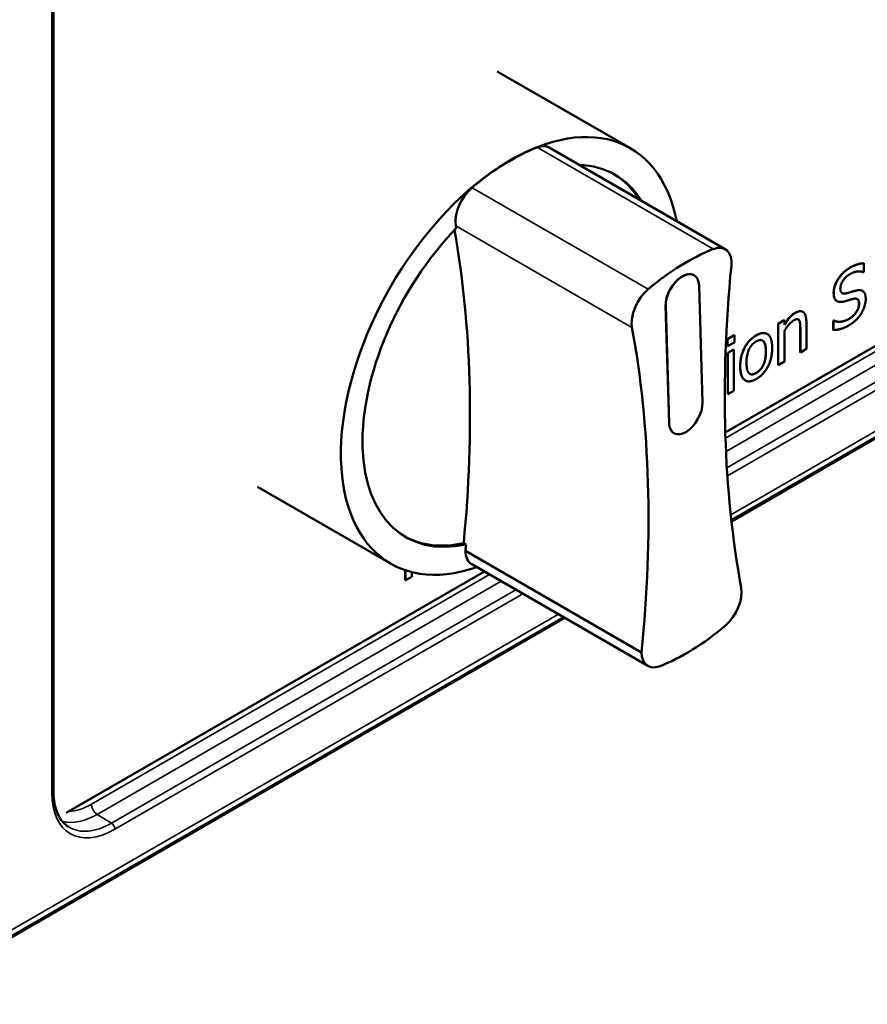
# Model space of a CAD drawing. Header units: millimetres. Extents: x 20 to 574, y 18 to 400.
# Tile 9 of 16: x 454 to 504, y 111 to 169. Entities that reach past the tile are written whole.
import ezdxf

# ---------------------------------------------------------------- set-up
doc = ezdxf.new("R2010")
doc.units = ezdxf.units.MM
doc.header["$LTSCALE"] = 2
doc.layers.add('Visible (ISO)', color=7, linetype='Continuous', lineweight=50)
doc.layers.add('Visible Narrow (ISO)', color=7, linetype='Continuous', lineweight=35)

msp = doc.modelspace()

# ---------------------------------------------------------------- linework, layer by layer
at = {"layer": 'Visible (ISO)'}
for p, q in [((455.762, 123.434), (455.762, 174.923)), ((482.138, 166.192), (490.05, 161.624)), ((485.219, 161.671), (495.684, 155.629)), ((495.688, 144.727), (520.976, 159.327)), ((496.057, 139.446), (525.734, 156.58)), ((503.917, 154.791), (503.924, 154.787)), ((503.924, 154.268), (503.924, 154.787)), ((493.831, 154.082), (493.838, 154.078)), ((503.897, 154.253), (503.924, 154.268)), ((494.333, 146.511), (494.127, 153.474)), ((503.838, 153.149), (503.845, 153.145)), ((492.345, 145.295), (492.14, 152.258)), ((492.147, 152.254), (492.353, 145.291)), ((502.322, 152.541), (502.329, 152.537)), ((500.291, 151.907), (500.298, 151.903)), ((498.833, 151.194), (499.191, 151.401)), ((498.833, 148.744), (498.833, 151.194)), ((498.833, 151.194), (498.84, 151.19)), ((499.198, 151.397), (498.84, 151.19)), ((498.84, 151.19), (498.84, 148.74)), ((499.191, 151.401), (499.198, 151.397)), ((499.198, 151.124), (499.198, 151.397)), ((500.507, 149.702), (500.507, 151.292)), ((502.104, 151.373), (502.132, 151.389)), ((502.104, 151.373), (502.111, 151.369)), ((502.104, 150.828), (502.104, 151.373)), ((502.139, 151.385), (502.111, 151.369)), ((502.111, 151.369), (502.111, 150.824)), ((502.132, 151.389), (502.139, 151.385)), ((495.817, 150.289), (496.223, 150.524)), ((496.23, 150.519), (495.824, 150.285)), ((496.223, 150.524), (496.23, 150.519)), ((496.23, 150.091), (496.23, 150.519)), ((498.168, 150.59), (498.176, 150.586)), ((499.198, 148.946), (499.198, 150.777)), ((500.142, 149.499), (500.142, 150.897)), ((500.149, 150.893), (500.149, 149.495)), ((502.104, 150.828), (502.111, 150.824)), ((495.817, 150.289), (495.824, 150.285)), ((495.817, 149.861), (495.817, 150.289)), ((495.817, 149.861), (495.824, 149.856)), ((495.824, 150.285), (495.824, 149.856)), ((495.824, 149.856), (496.23, 150.091)), ((495.84, 149.466), (496.197, 149.673)), ((495.84, 149.466), (495.847, 149.462)), ((495.84, 147.015), (495.84, 149.466)), ((496.205, 149.669), (495.847, 149.462)), ((495.847, 149.462), (495.847, 147.011)), ((496.197, 149.673), (496.205, 149.669)), ((496.205, 147.218), (496.205, 149.669)), ((500.142, 149.499), (500.149, 149.495)), ((500.149, 149.495), (500.507, 149.702)), ((498.833, 148.744), (498.84, 148.74)), ((498.84, 148.74), (499.198, 148.946)), ((496.876, 147.828), (496.883, 147.824)), ((495.84, 147.015), (495.847, 147.011)), ((495.847, 147.011), (496.205, 147.218)), ((492.635, 144.691), (492.642, 144.687)), ((467.888, 141.51), (475.8, 136.942)), ((480.143, 138.156), (480.285, 138.074)), ((490.714, 131.664), (480.249, 137.706)), ((456.53, 122.119), (481.378, 136.465)), ((476.676, 135.951), (476.676, 136.548)), ((476.683, 136.545), (476.683, 135.947)), ((477.059, 136.164), (477.059, 136.436)), ((480.628, 136.898), (491.093, 130.856)), ((476.676, 135.951), (476.683, 135.947)), ((476.683, 135.947), (477.059, 136.164)), ((446.351, 110.748), (486.136, 133.718))]:
    msp.add_line(p, q, dxfattribs=at)
for centre, major_axis, start_param, end_param in [((482.925, 149.283), (7.125, 12.341), 5.697541, 10.010612), ((482.925, 149.283), (-7.118, -12.328), 3.767783, 4.156012), ((484.318, 160.111), (0.9, 1.56), 0, 0.625352), ((482.925, 149.283), (6.217, 10.769), 5.982152, 6.584219), ((482.784, 149.364), (6.217, 10.769), 5.982152, 6.271812), ((480.93, 158.019), (-0.9, -1.56), 4.156851, 5.684449), ((482.925, 149.283), (-6.217, -10.769), 4.301799, 6.763563), ((425.831, 114.018), (38.769, 67.15), 5.684454, 5.687141), ((425.69, 114.1), (-38.769, -67.15), 2.239316, 2.539441), ((494.783, 154.069), (0.9, 1.56), 5.380939, 6.908537), ((493.39, 143.241), (7.118, 12.328), 0.62619, 1.014419), ((550.494, 178.512), (-38.776, -67.161), 5.37826, 5.687128), ((493.13, 152.868), (0.701, 1.213), 0, 2.389669), ((493.137, 152.864), (0.701, 1.213), 5.531262, 8.672854), ((491.395, 151.977), (0.9, 1.56), 1.015258, 2.542856), ((436.296, 107.976), (38.769, 67.15), 5.375383, 5.687141), ((493.343, 145.901), (-0.701, -1.213), 5.531262, 8.672854), ((493.336, 145.905), (-0.701, -1.213), 5.531262, 6.283185), ((482.784, 149.364), (-6.217, -10.769), 0.011374, 0.480378), ((425.831, 114.018), (38.769, 67.15), 5.375383, 5.380909), ((481.546, 138.487), (-0.917, -1.589), 5.519349, 6.283185), ((495.386, 134.505), (-0.9, -1.56), 1.040873, 2.542856), ((493.391, 143.241), (-7.118, -12.328), 0.623034, 1.017601), ((492.011, 132.445), (-0.917, -1.589), 5.519349, 6.876974), ((455.462, 123.434), (0.3, 0), 6.28277, 6.283185)]:
    msp.add_ellipse(centre, major_axis=major_axis, ratio=0.57735, start_param=start_param, end_param=end_param, dxfattribs=at)
for points, knots in [([(502.125, 153.034), (502.125, 153.149), (502.142, 153.272), (502.216, 153.521), (502.268, 153.639), (502.391, 153.857), (502.481, 153.999), (502.682, 154.22), (502.755, 154.288), (502.911, 154.414), (502.993, 154.47), (503.076, 154.517)], [0, 0, 0, 0, 0.0424524, 0.0424524, 0.082069, 0.082069, 0.1175843, 0.1175843, 0.1363053, 0.1363053, 0.1565417, 0.1565417, 0.1565417, 0.1565417]), ([(503.076, 154.517), (503.284, 154.637), (503.435, 154.694), (503.661, 154.766), (503.792, 154.79), (503.917, 154.791)], [0, 0, 0, 0, 0.0882382, 0.0882382, 0.2206533, 0.2206533, 0.2206533, 0.2206533]), ([(502.308, 152.55), (502.249, 152.589), (502.205, 152.648), (502.155, 152.768), (502.125, 152.858), (502.125, 153.034)], [0, 0, 0, 0, 0.0367874, 0.0367874, 0.05856637, 0.05856637, 0.05856637, 0.05856637]), ([(502.631, 153.018), (502.663, 153.001), (502.698, 152.993), (502.784, 152.989), (502.834, 152.996), (502.886, 153.01)], [0.05327883, 0.05327883, 0.05327883, 0.05327883, 0.08330907, 0.08330907, 0.11968043, 0.11968043, 0.11968043, 0.11968043]), ([(502.886, 153.01), (503.006, 153.042), (503.147, 153.085), (503.269, 153.122), (503.375, 153.152), (503.466, 153.173)], [0, 0, 0, 0, 0.0526457, 0.0526457, 0.2077161, 0.2077161, 0.2077161, 0.2077161]), ([(503.466, 153.173), (503.576, 153.198), (503.686, 153.205), (503.796, 153.169), (503.817, 153.161), (503.838, 153.149)], [0, 0, 0, 0, 0.04917009, 0.04917009, 0.05906238, 0.05906238, 0.05906238, 0.05906238]), ([(503.005, 151.47), (503.11, 151.531), (503.222, 151.608), (503.403, 151.785), (503.457, 151.859), (503.536, 151.987), (503.57, 152.057), (503.608, 152.171), (503.618, 152.213), (503.632, 152.297), (503.635, 152.339), (503.635, 152.379)], [0, 0, 0, 0, 0.0447298, 0.0447298, 0.0810415, 0.0810415, 0.1208928, 0.1208928, 0.1441594, 0.1441594, 0.168852, 0.168852, 0.168852, 0.168852]), ([(503.635, 152.379), (503.635, 152.451), (503.627, 152.52), (503.582, 152.625), (503.552, 152.65), (503.529, 152.665)], [0, 0, 0, 0, 0.02667356, 0.02667356, 0.05168925, 0.05168925, 0.05168925, 0.05168925]), ([(499.198, 151.14), (499.343, 151.372), (499.449, 151.5), (499.557, 151.623), (499.61, 151.675), (499.721, 151.769), (499.778, 151.809), (499.835, 151.842)], [0.001351, 0.001351, 0.001351, 0.001351, 0.0845927, 0.0845927, 0.1594894, 0.1594894, 0.2348077, 0.2348077, 0.2348077, 0.2348077]), ([(499.835, 151.842), (499.927, 151.895), (500.019, 151.932), (500.175, 151.949), (500.237, 151.938), (500.291, 151.907), (500.291, 151.907), (500.291, 151.907)], [0, 0, 0, 0, 0.03917631, 0.03917631, 0.07134149, 0.07134149, 0.07144646, 0.07144646, 0.07144646, 0.07144646]), ([(500.142, 150.897), (500.142, 151.002), (500.138, 151.105), (500.12, 151.283), (500.104, 151.357), (500.073, 151.405)], [0, 0, 0, 0, 0.03862274, 0.03862274, 0.06971302, 0.06971302, 0.06971302, 0.06971302]), ([(502.132, 151.389), (502.295, 151.306), (502.454, 151.309), (502.697, 151.335), (502.849, 151.38), (503.005, 151.47)], [0, 0, 0, 0, 0.0951077, 0.0951077, 0.2346894, 0.2346894, 0.2346894, 0.2346894]), ([(496.571, 148.663), (496.571, 148.872), (496.594, 149.1), (496.714, 149.533), (496.789, 149.691), (496.935, 149.952), (497.025, 150.079), (497.188, 150.256), (497.25, 150.313), (497.382, 150.418), (497.451, 150.465), (497.52, 150.505)], [0, 0, 0, 0, 0.0767706, 0.0767706, 0.1427796, 0.1427796, 0.21923, 0.21923, 0.2629269, 0.2629269, 0.3095545, 0.3095545, 0.3095545, 0.3095545]), ([(497.52, 150.505), (497.649, 150.58), (497.777, 150.63), (497.998, 150.654), (498.087, 150.636), (498.166, 150.592), (498.167, 150.591), (498.168, 150.59)], [0, 0, 0, 0, 0.0548162, 0.0548162, 0.1012421, 0.1012421, 0.1019546, 0.1019546, 0.1019546, 0.1019546]), ([(498.098, 149.544), (498.098, 149.707), (498.085, 149.876), (498.009, 150.1), (497.967, 150.152), (497.918, 150.19), (497.91, 150.196), (497.902, 150.201)], [0, 0, 0, 0, 0.0596149, 0.0596149, 0.1030876, 0.1030876, 0.11137, 0.11137, 0.11137, 0.11137]), ([(497.52, 148.271), (497.595, 148.315), (497.67, 148.371), (497.798, 148.505), (497.849, 148.574), (497.93, 148.713), (497.973, 148.799), (498.043, 149.016), (498.063, 149.115), (498.092, 149.324), (498.098, 149.437), (498.098, 149.544)], [0, 0, 0, 0, 0.0319001, 0.0319001, 0.0586506, 0.0586506, 0.0801444, 0.0801444, 0.0980441, 0.0980441, 0.1197475, 0.1197475, 0.1197475, 0.1197475]), ([(496.876, 147.828), (496.814, 147.863), (496.743, 147.926), (496.645, 148.117), (496.618, 148.208), (496.579, 148.417), (496.571, 148.538), (496.571, 148.663)], [0.10102155, 0.10102155, 0.10102155, 0.10102155, 0.13779775, 0.13779775, 0.1631242, 0.1631242, 0.19156857, 0.19156857, 0.19156857, 0.19156857]), ([(497.148, 148.219), (497.184, 148.199), (497.224, 148.189), (497.306, 148.189), (497.345, 148.196), (497.43, 148.224), (497.475, 148.245), (497.52, 148.271)], [0.09469354, 0.09469354, 0.09469354, 0.09469354, 0.11110695, 0.11110695, 0.12473678, 0.12473678, 0.13944422, 0.13944422, 0.13944422, 0.13944422]), ([(455.762, 123.43), (455.763, 123.022), (455.82, 122.646), (456.027, 122.006), (456.181, 121.738), (456.462, 121.44), (456.563, 121.358), (456.673, 121.29)], [0.0004094, 0.0004094, 0.0004094, 0.0004094, 0.1538693, 0.1538693, 0.3103292, 0.3103292, 0.3865143, 0.3865143, 0.3865143, 0.3865143])]:
    msp.add_open_spline(points, degree=3, knots=knots, dxfattribs=at)
for points, degree in [([(503.083, 154.513), (502.668, 154.274), (502.132, 153.427), (502.132, 153.03)], 2), ([(503.924, 154.787), (503.743, 154.786), (503.321, 154.651), (503.083, 154.513)], 2), ([(502.524, 153.301), (502.524, 153.531), (502.847, 154.001), (503.108, 154.152)], 2), ([(503.108, 154.152), (503.34, 154.286), (503.762, 154.317), (503.897, 154.253)], 2), ([(502.132, 153.03), (502.132, 152.839), (502.228, 152.604), (502.315, 152.545)], 2), ([(502.893, 153.006), (502.714, 152.958), (502.524, 153.095), (502.524, 153.301)], 2), ([(503.473, 153.169), (503.358, 153.142), (503.012, 153.038), (502.893, 153.006)], 2), ([(504.034, 152.67), (504.034, 152.974), (503.764, 153.234), (503.473, 153.169)], 2), ([(502.322, 152.541), (502.317, 152.544), (502.313, 152.547), (502.308, 152.55)], 3), ([(502.315, 152.545), (502.405, 152.489), (502.636, 152.487), (502.783, 152.527)], 2), ([(502.783, 152.527), (502.946, 152.573), (503.163, 152.641), (503.294, 152.674)], 2), ([(503.642, 152.375), (503.642, 152.129), (503.324, 151.646), (503.012, 151.466)], 2), ([(503.294, 152.674), (503.475, 152.718), (503.642, 152.571), (503.642, 152.375)], 2), ([(503.778, 151.828), (503.899, 152.028), (504.034, 152.477), (504.034, 152.67)], 2), ([(499.842, 151.837), (499.668, 151.737), (499.358, 151.384), (499.198, 151.124)], 2), ([(500.507, 151.292), (500.507, 151.745), (500.154, 152.017), (499.842, 151.837)], 2), ([(503.04, 151.106), (503.299, 151.255), (503.642, 151.607), (503.778, 151.828)], 2), ([(499.198, 150.777), (499.333, 150.988), (499.615, 151.315), (499.748, 151.392)], 2), ([(499.748, 151.392), (499.881, 151.468), (500.037, 151.468), (500.08, 151.401)], 2), ([(500.073, 151.405), (500.061, 151.425), (500.045, 151.441), (500.027, 151.452)], 3), ([(500.08, 151.401), (500.122, 151.337), (500.149, 151.062), (500.149, 150.893)], 2), ([(502.111, 150.824), (502.301, 150.828), (502.732, 150.928), (503.04, 151.106)], 2), ([(503.012, 151.466), (502.794, 151.34), (502.324, 151.291), (502.139, 151.385)], 2), ([(497.527, 150.501), (497.101, 150.255), (496.578, 149.273), (496.578, 148.659)], 2), ([(498.474, 149.753), (498.474, 150.37), (497.958, 150.75), (497.527, 150.501)], 2), ([(496.947, 148.872), (496.947, 149.348), (497.25, 149.986), (497.527, 150.146)], 2), ([(497.527, 150.146), (497.804, 150.306), (498.105, 150.017), (498.105, 149.54)], 2), ([(497.527, 147.912), (497.958, 148.161), (498.474, 149.134), (498.474, 149.753)], 2), ([(498.105, 149.54), (498.105, 149.069), (497.802, 148.426), (497.527, 148.267)], 2), ([(496.578, 148.659), (496.578, 148.061), (497.085, 147.657), (497.527, 147.912)], 2), ([(497.527, 148.267), (497.25, 148.107), (496.947, 148.409), (496.947, 148.872)], 2)]:
    msp.add_open_spline(points, degree=degree, dxfattribs=at)
at = {"layer": 'Visible Narrow (ISO)'}
for p, q in [((455.675, 174.8), (455.675, 123.311)), ((494.986, 155.638), (484.521, 161.68)), ((491.105, 153.241), (480.64, 159.283)), ((521.268, 159.158), (495.699, 144.396)), ((495.731, 143.605), (521.969, 158.754)), ((522.843, 158.249), (495.783, 142.627)), ((495.814, 142.159), (523.263, 158.007)), ((490.144, 150.981), (479.679, 157.023)), ((525.366, 156.793), (496.014, 139.846)), ((496.047, 139.534), (525.653, 156.627)), ((503.076, 154.517), (503.083, 154.513)), ((502.125, 153.034), (502.132, 153.03)), ((502.886, 153.01), (502.893, 153.006)), ((503.466, 153.173), (503.473, 153.169)), ((492.14, 152.258), (492.147, 152.254)), ((502.308, 152.55), (502.315, 152.545)), ((503.635, 152.379), (503.642, 152.375)), ((499.835, 151.842), (499.842, 151.837)), ((500.073, 151.405), (500.08, 151.401)), ((503.005, 151.47), (503.012, 151.466)), ((497.52, 150.505), (497.527, 150.501)), ((500.142, 150.897), (500.149, 150.893)), ((498.098, 149.544), (498.105, 149.54)), ((496.571, 148.663), (496.578, 148.659)), ((497.52, 148.271), (497.527, 148.267)), ((492.345, 145.295), (492.353, 145.291)), ((481.67, 136.296), (458.022, 122.643)), ((458.37, 122.035), (482.371, 135.892)), ((483.245, 135.388), (459.213, 121.513)), ((459.422, 121.148), (483.665, 135.145)), ((447.144, 111.3), (486.055, 133.765)), ((485.768, 133.931), (447.299, 111.721)), ((459.213, 121.513), (458.37, 122.035))]:
    msp.add_line(p, q, dxfattribs=at)
for centre, major_axis, ratio, start_param, end_param in [((455.462, 123.434), (0.3, 0), 0.57735, 5.497787, 6.28277), ((459.423, 125.477), (-2.651, -4.591), 0.577174, 5.497939, 7.068431), ((458.023, 126.319), (-2.251, -3.898), 0.577174, 0.353424, 0.785246), ((458.376, 122.439), (0.25, -0.433), 0.57735, 3.926991, 5.480334), ((458.377, 126.115), (-2.514, -4.324), 0.577206, 0.163935, 0.78699), ((458.377, 126.115), (-2.514, -4.324), 0.577206, 0.0573, 0.057303), ((459.211, 125.599), (-2.493, -4.336), 0.577152, 6.265212, 7.067385), ((459.209, 121.27), (0.15, -0.26), 0.57735, 0.785398, 2.338741)]:
    msp.add_ellipse(centre, major_axis=major_axis, ratio=ratio, start_param=start_param, end_param=end_param, dxfattribs=at)

doc.saveas('drawing.dxf')
